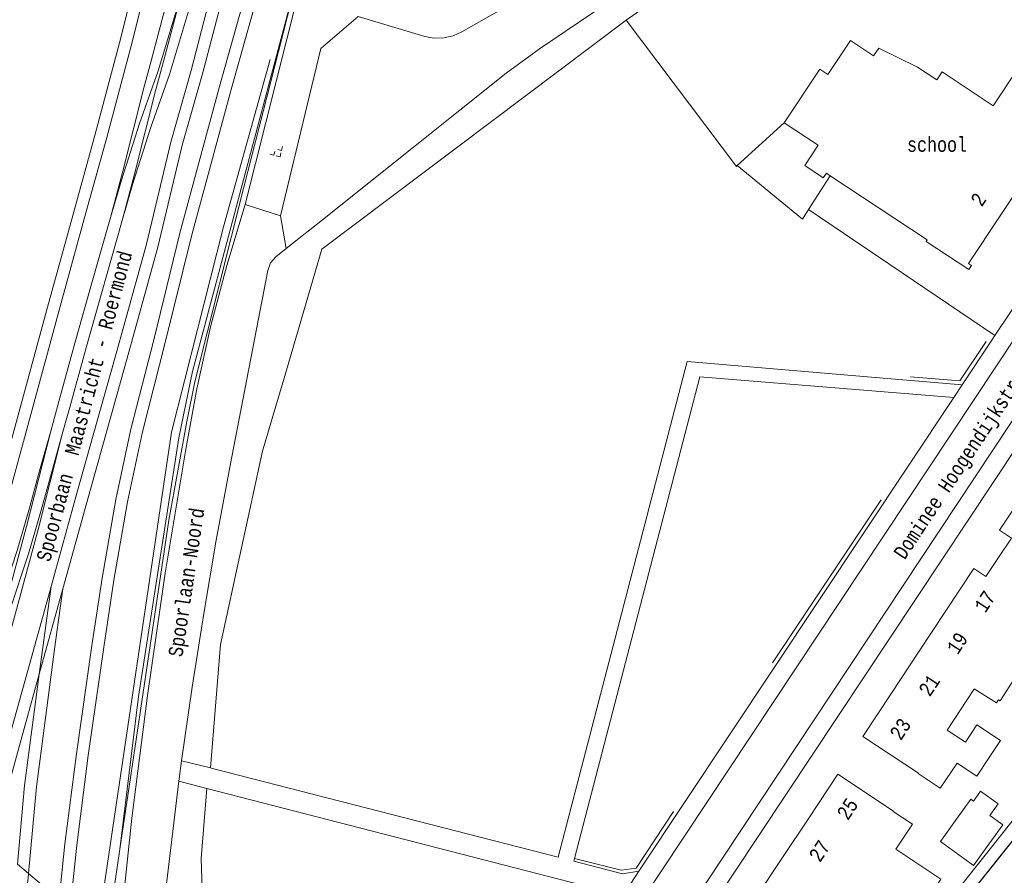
# Model space of a CAD drawing. Header units: metres. Extents: x 196790 to 198335, y 354523 to 356036.
# Tile 95 of 108: x 197305 to 197428, y 355595 to 355702. Entities that reach past the tile are written whole.
import ezdxf

# ---------------------------------------------------------------- set-up
doc = ezdxf.new("R2010")
doc.units = ezdxf.units.M
doc.linetypes.add('DGN Style 2', pattern=[186.027128, 111.616277, -74.410851])
for name, color, linetype, lineweight in [('bij- of bedrijfsgebouw', 252, 'Continuous', 18), ('heg of haag', 252, 'Continuous', 18), ('hoofdgebouw', 252, 'Continuous', 18), ('huisnummer BAG', 252, 'Continuous', 18), ('kant asfaltverharding', 252, 'Continuous', 18), ('kant keiverharding', 252, 'Continuous', 18), ('kant tegelverharding', 252, 'Continuous', 18), ('kunstwerken', 252, 'Continuous', 18), ('openbaar gebouw', 252, 'Continuous', 18), ('overige tekst', 252, 'Continuous', 18), ('raster', 252, 'Continuous', 18), ('spoorrail', 252, 'Continuous', 18), ('straatnaam', 252, 'Continuous', 18), ('verh keisymbool', 2, 'Continuous', 0), ('vlakafsluiter grijs', 252, 'DGN Style 2', 18), ('vlakafsluiter groen', 252, 'DGN Style 2', 18)]:
    doc.layers.add(name, color=color, linetype=linetype, lineweight=lineweight)
doc.styles.add('Style-Courier New', font='cour.ttf')

# ---------------------------------------------------------------- blocks, each defined once
blk = doc.blocks.new('S651')
at = {"layer": 'verh keisymbool', "color": 7, "linetype": 'Continuous', "lineweight": 0}
for p, q in [((-0.41, 0.75), (-0.41, 0.25)), ((0.09, 0.25), (-0.41, 0.25)), ((-0.41, -0.05), (-0.41, -0.55)), ((-0.41, -0.55), (0.09, -0.55)), ((0.39, -0.05), (0.39, -0.55)), ((0.39, -0.55), (0.89, -0.55))]:
    blk.add_line(p, q, dxfattribs=at)
at = {"layer": 'verh keisymbool', "color": 7, "linetype": 'Continuous', "lineweight": 0, "flags": 128}
blk.add_lwpolyline([(-0.41, -0.05), (-0.41, -0.05), (-0.41, -0.55), (-0.41, -0.55), (-0.41, -0.05)], close=True, dxfattribs=at)

msp = doc.modelspace()

# ---------------------------------------------------------------- linework, layer by layer
at = {"layer": 'bij- of bedrijfsgebouw'}
for p, q in [((197424.255, 355604.247), (197422.349, 355601.591)), ((197424.595, 355595.953), (197426.502, 355598.609))]:
    msp.add_line(p, q, dxfattribs=at)
at = {"layer": 'bij- of bedrijfsgebouw', "flags": 128}
for points in [[(197423.576, 355611.392), (197425.022, 355613.574), (197427.982, 355611.614), (197426.475, 355609.339)], [(197426.502, 355598.609), (197428.257, 355601.054), (197426.645, 355602.212), (197427.698, 355603.678), (197425.478, 355605.271), (197424.577, 355604.016), (197424.255, 355604.247)], [(197422.349, 355601.591), (197420.442, 355598.935), (197424.595, 355595.953)]]:
    msp.add_lwpolyline(points, dxfattribs=at)
at = {"layer": 'heg of haag'}
for p, q in [((197395.003, 355683.617), (197400.87, 355688.997)), ((197413.042, 355641.76), (197399.4, 355621.342))]:
    msp.add_line(p, q, dxfattribs=at)
at = {"layer": 'heg of haag', "flags": 128}
for points in [[(197329.027, 355608.174), (197330.263, 355623.64), (197335.556, 355647.86), (197337.079, 355653.07), (197338.231, 355657.015), (197342.949, 355673.157), (197381.066, 355701.852)], [(197381.066, 355701.852), (197394.906, 355683.528), (197395.003, 355683.617)], [(197426.181, 355661.609), (197422.869, 355656.67), (197416.678, 355657.172)], [(197328.554, 355605.604), (197327.87, 355596.843), (197328.002, 355591.689), (197330.067, 355585.99), (197332.144, 355583.632), (197334.886, 355582.265), (197337.634, 355581.129), (197340.326, 355579.779), (197352.925, 355571.191), (197355.708, 355569.423), (197358.376, 355568.364), (197361.555, 355568.161), (197364.244, 355568.959), (197366.348, 355571.114), (197368.006, 355573.562)], [(197387.027, 355602.728), (197382.35, 355595.598), (197380.456, 355595.35), (197374.628, 355596.816)]]:
    msp.add_lwpolyline(points, dxfattribs=at)
at = {"layer": 'hoofdgebouw'}
for p, q in [((197429.345, 355636.967), (197427.727, 355634.522)), ((197427.727, 355634.522), (197426.153, 355632.142)), ((197421.139, 355627.838), (197417.712, 355622.663)), ((197417.712, 355622.663), (197414.315, 355617.534)), ((197421.272, 355612.918), (197424.623, 355617.98)), ((197424.623, 355617.98), (197424.686, 355618.075)), ((197421.272, 355612.918), (197423.576, 355611.392)), ((197404.031, 355602.011), (197400.595, 355596.84)), ((197400.595, 355596.84), (197397.227, 355591.77))]:
    msp.add_line(p, q, dxfattribs=at)
at = {"layer": 'hoofdgebouw', "flags": 128}
for points in [[(197433.988, 355701.552), (197427.059, 355691.102), (197420.663, 355695.354), (197419.997, 355694.349), (197417.572, 355695.959), (197412.724, 355698.354), (197412.069, 355697.362), (197409.164, 355699.31), (197406.324, 355695.054), (197405.331, 355695.687), (197400.87, 355688.997)], [(197406.646, 355682.357), (197418.784, 355674.306), (197418.662, 355674.123), (197423.987, 355670.591), (197424.323, 355671.108), (197423.981, 355671.342), (197431.877, 355683.301), (197432.264, 355683.064), (197432.579, 355683.545), (197432.077, 355683.874), (197433.7, 355686.324), (197435.775, 355684.957), (197439.079, 355690.018), (197434.892, 355692.751), (197437.83, 355697.252)], [(197400.87, 355688.997), (197405.12, 355686.178), (197403.445, 355683.653), (197405.778, 355682.105), (197406.159, 355682.68), (197406.646, 355682.357)], [(197431.375, 355643.298), (197427.84, 355637.964), (197429.345, 355636.967)], [(197426.153, 355632.142), (197424.649, 355633.138), (197421.139, 355627.838)], [(197431.261, 355618.083), (197431.067, 355617.801), (197429.447, 355618.898), (197427.924, 355616.565), (197427.72, 355616.698), (197427.485, 355616.313), (197424.686, 355618.075)], [(197414.315, 355617.534), (197410.727, 355612.116), (197417.689, 355607.506)], [(197426.475, 355609.339), (197425.019, 355607.139), (197422.56, 355608.768)], [(197417.689, 355607.506), (197417.674, 355607.484), (197420.404, 355605.617), (197422.56, 355608.768)], [(197414.549, 355602.752), (197407.594, 355607.373), (197404.031, 355602.011)], [(197414.849, 355597.983), (197416.941, 355601.131), (197414.534, 355602.73), (197414.549, 355602.752)], [(197414.849, 355597.983), (197420.514, 355594.219), (197419.126, 355592.131)]]:
    msp.add_lwpolyline(points, dxfattribs=at)
at = {"layer": 'kant asfaltverharding'}
for p, q in [((197333.354, 355678.733), (197337.797, 355677.311)), ((197325.403, 355609.075), (197325.058, 355606.504))]:
    msp.add_line(p, q, dxfattribs=at)
at = {"layer": 'kant asfaltverharding', "flags": 128}
for points in [[(197483.485, 355722.08), (197481.227, 355721.129), (197479.344, 355720.309), (197474.404, 355718.137), (197473.244, 355717.415), (197472.334, 355716.396), (197467.517, 355709.144), (197373.054, 355566.562), (197372.221, 355565.02), (197371.656, 355563.255), (197371.434, 355561.34), (197371.602, 355559.38)], [(197463.59, 355713.015), (197368.819, 355570.121), (197367.699, 355568.732), (197366.249, 355567.51), (197365.411, 355566.997), (197364.511, 355566.565), (197363.56, 355566.227), (197362.573, 355565.988)], [(197337.797, 355677.311), (197342.835, 355698.308), (197347.527, 355702.28), (197355.876, 355699.813), (197357.042, 355699.592), (197358.254, 355699.61), (197359.437, 355699.874), (197360.52, 355700.359), (197371.545, 355706.694)], [(197338.516, 355673.228), (197343.037, 355676.831), (197366.075, 355695.195), (197370.243, 355698.264), (197380.021, 355704.903)], [(197333.354, 355678.733), (197331.056, 355671.121), (197329.044, 355663.423), (197327.325, 355655.654), (197325.9, 355647.831), (197323.357, 355632.56), (197321.116, 355617.238), (197319.177, 355601.876), (197317.541, 355586.481), (197317.55, 355586.471), (197317.476, 355585.535)], [(197325.403, 355609.075), (197326.724, 355618.298), (197328.171, 355627.503), (197329.744, 355636.687), (197331.442, 355645.848), (197336.187, 355670.503), (197336.545, 355671.432), (197337.202, 355672.18), (197338.516, 355673.228)], [(197325.058, 355606.504), (197323.136, 355590.5), (197323.178, 355588.788), (197323.53, 355587.025)]]:
    msp.add_lwpolyline(points, dxfattribs=at)
at = {"layer": 'kant keiverharding'}
msp.add_line((197333.354, 355678.733), (197343.052, 355717.192), dxfattribs=at)
at = {"layer": 'kant tegelverharding'}
for p, q in [((197427.281, 355662.341), (197445.1, 355689.139)), ((197422.112, 355654.567), (197423.171, 355656.159)), ((197382.657, 355595.227), (197422.112, 355654.567)), ((197444.035, 355619.923), (197401.128, 355565.86)), ((197329.027, 355608.174), (197325.403, 355609.075)), ((197325.058, 355606.504), (197328.554, 355605.604)), ((197376.852, 355593.164), (197328.554, 355605.604))]:
    msp.add_line(p, q, dxfattribs=at)
at = {"layer": 'kant tegelverharding', "flags": 128}
for points in [[(197483.794, 355719.45), (197483.098, 355719.213), (197482.651, 355718.986), (197481.482, 355718.635), (197475.414, 355715.999), (197474.798, 355715.619), (197474.313, 355715.082), (197469.443, 355707.833), (197375.014, 355565.551), (197374.351, 355564.326), (197373.901, 355562.924), (197373.725, 355561.401), (197373.858, 355559.843)], [(197423.171, 355656.159), (197426.804, 355661.623), (197427.281, 355662.341)], [(197423.171, 355656.159), (197416.237, 355656.744), (197388.719, 355659.066), (197372.579, 355596.974), (197329.265, 355608.115), (197329.027, 355608.174)], [(197422.112, 355654.567), (197390.314, 355657.179), (197374.628, 355596.816)], [(197402.241, 355564.973), (197434.042, 355604.75), (197445.902, 355595.307)], [(197374.628, 355596.816), (197374.54, 355596.478), (197380.61, 355594.903), (197382.657, 355595.227)]]:
    msp.add_lwpolyline(points, dxfattribs=at)
at = {"layer": 'kunstwerken'}
for p, q in [((197304.836, 355596.113), (197306.236, 355594.941)), ((197306.236, 355594.941), (197310.055, 355591.745))]:
    msp.add_line(p, q, dxfattribs=at)
at = {"layer": 'raster'}
for p, q in [((197403.926, 355678.12), (197406.646, 355682.357)), ((197317.684, 355597.975), (197316.021, 355586.752))]:
    msp.add_line(p, q, dxfattribs=at)
at = {"layer": 'raster', "flags": 128}
for points in [[(197381.066, 355701.852), (197393.511, 355710.621), (197416.162, 355725.742)], [(197339.788, 355706.806), (197337.536, 355697.925), (197333.213, 355680.933), (197327.057, 355656.545), (197326.077, 355651.577), (197323.79, 355639.195), (197317.684, 355597.975)], [(197395.003, 355683.617), (197403.16, 355676.926), (197403.926, 355678.12)], [(197402.287, 355564.937), (197434.001, 355604.655), (197445.858, 355595.252)]]:
    msp.add_lwpolyline(points, dxfattribs=at)
at = {"layer": 'spoorrail'}
msp.add_line((197307.569, 355619.9), (197310.525, 355630.6), dxfattribs=at)
at = {"layer": 'spoorrail', "flags": 128}
for points in [[(197363.099, 355867.08), (197360.47, 355857.722), (197358.078, 355849.021), (197356.264, 355841.845), (197354.188, 355834.327), (197351.007, 355822.524), (197348.247, 355812.509), (197345.986, 355804.15), (197343.936, 355796.658), (197342.096, 355789.85), (197340.598, 355784.093), (197335.551, 355765.719), (197332.633, 355754.731), (197328.69, 355740.247), (197325.483, 355728.865), (197324.037, 355723.082), (197322.46, 355717.377), (197320.383, 355710.07), (197317.807, 355699.608), (197314.574, 355687.542), (197311.761, 355677.369), (197308.607, 355665.908), (197300.983, 355637.913)], [(197360.251, 355851.266), (197359.529, 355848.639), (197357.715, 355841.462), (197355.635, 355833.932), (197352.454, 355822.13), (197349.694, 355812.114), (197347.434, 355803.756), (197345.383, 355796.265), (197343.546, 355789.465), (197342.047, 355783.706), (197336.999, 355765.327), (197334.081, 355754.341), (197330.135, 355739.847), (197326.932, 355728.479), (197325.488, 355722.7), (197323.904, 355716.972), (197321.833, 355709.685), (197319.26, 355699.234), (197316.021, 355687.148), (197313.207, 355676.97), (197310.053, 355665.512), (197302.431, 355637.52)], [(197354.976, 355820.421), (197352.847, 355812.036), (197347.274, 355791.48), (197344.12, 355779.966), (197342.28, 355773.394), (197338.679, 355759.988), (197335.813, 355749.421), (197332.501, 355737.618), (197328.9, 355723.87), (197325.64, 355712.094), (197321.566, 355696.585), (197320.672, 355693.378), (197318.044, 355682.942), (197316.493, 355677.132)], [(197345.375, 355760.537), (197341.886, 355747.029), (197339.599, 355738.459), (197336.733, 355728.392), (197333.894, 355717.483), (197329.979, 355702.606), (197328.034, 355695.139), (197325.488, 355686.164), (197322.44, 355673.42), (197318.805, 355660.248), (197313.732, 355642.189), (197310.525, 355630.6)], [(197335.714, 355730.291), (197328.527, 355702.986), (197326.587, 355695.533), (197324.037, 355686.543), (197320.988, 355673.794), (197317.36, 355660.651), (197312.287, 355642.592), (197309.052, 355630.903)], [(197335.714, 355730.291), (197335.13, 355728.538), (197328.235, 355708.747), (197327.037, 355705.518), (197323.886, 355695.042), (197321.568, 355688.431), (197319.294, 355681.371), (197317.942, 355676.746)], [(197310.055, 355591.745), (197310.788, 355598.666), (197312.234, 355609.943), (197314.179, 355623.507), (197315.441, 355631.945), (197317.15, 355641.777), (197319.042, 355650.609), (197321.908, 355661.807), (197325.22, 355675.345), (197330.162, 355693.535), (197333.001, 355703.629), (197334.709, 355711.095), (197337.759, 355722.162), (197338.58, 355725.105)], [(197311.441, 355590.586), (197312.278, 355598.492), (197313.721, 355609.742), (197315.664, 355623.29), (197316.922, 355631.706), (197318.623, 355641.491), (197320.503, 355650.266), (197323.363, 355661.443), (197326.672, 355674.97), (197331.607, 355693.136), (197334.455, 355703.259), (197336.164, 355710.728), (197339.204, 355721.761), (197340.021, 355724.685)], [(197316.493, 355677.132), (197317.86, 355681.811), (197320.146, 355688.909), (197322.46, 355695.507), (197325.419, 355705.345)], [(197317.942, 355676.746), (197319.496, 355682.565), (197322.122, 355692.993), (197323.014, 355696.193), (197325.419, 355705.345)], [(197309.011, 355650.369), (197309.921, 355653.606), (197312.05, 355661.36), (197314.258, 355669.22), (197316.493, 355677.132)], [(197310.46, 355649.982), (197311.366, 355653.204), (197313.495, 355660.959), (197317.942, 355676.746)], [(197294.513, 355604.752), (197300.826, 355623.323), (197302.429, 355628.265), (197304.795, 355635.415), (197306.293, 355640.594), (197307.608, 355645.378), (197309.011, 355650.369)], [(197309.011, 355650.369), (197305.973, 355638.398), (197302.48, 355625.505), (197300.697, 355619), (197299.2, 355613.877)], [(197310.46, 355649.982), (197307.424, 355638.018), (197303.928, 355625.111), (197302.14, 355618.592), (197300.274, 355612.204), (197297.567, 355602.197)], [(197299.2, 355613.877), (197302.249, 355622.851), (197303.855, 355627.798), (197306.228, 355634.971), (197307.737, 355640.187), (197309.053, 355644.976), (197310.46, 355649.982)], [(197300.437, 355599.794), (197303.533, 355610.916), (197309.052, 355630.903)], [(197310.525, 355630.6), (197309.5, 355623.061), (197307.213, 355605.79), (197306.236, 355594.941)], [(197309.052, 355630.903), (197308.014, 355623.26), (197307.569, 355619.9)], [(197307.569, 355619.9), (197304.979, 355610.515), (197301.7, 355598.738)], [(197307.569, 355619.9), (197305.722, 355605.956), (197304.836, 355596.113)], [(197306.236, 355594.941), (197306.188, 355594.408), (197306.071, 355593.374)]]:
    msp.add_lwpolyline(points, dxfattribs=at)
at = {"layer": 'vlakafsluiter grijs'}
msp.add_line((197337.797, 355677.311), (197338.516, 355673.228), dxfattribs=at)
at = {"layer": 'vlakafsluiter grijs', "flags": 128}
msp.add_lwpolyline([(197376.852, 355593.164), (197380.665, 355592.148), (197382.657, 355595.227)], dxfattribs=at)
at = {"layer": 'vlakafsluiter groen'}
msp.add_line((197403.926, 355678.12), (197427.281, 355662.341), dxfattribs=at)
at = {"layer": 'vlakafsluiter groen', "flags": 128}
for points in [[(197315.041, 355587.572), (197315.347, 355591.008), (197324.12, 355650.219), (197330.634, 355675.953), (197340.935, 355712.859), (197342.517, 355717.566)], [(197339.788, 355706.806), (197326.763, 355657.844), (197325.053, 355649.531), (197319.992, 355617.125), (197317.684, 355597.975)]]:
    msp.add_lwpolyline(points, dxfattribs=at)

# ---------------------------------------------------------------- block references
at = {"layer": 'verh keisymbool', "color": 7, "linetype": 'Continuous', "lineweight": 0, "rotation": 76.51987378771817}
msp.add_blockref('S651', (197337.297, 355685.259), dxfattribs=at)

# ---------------------------------------------------------------- texts
at = {"layer": 'huisnummer BAG', "style": 'Style-Courier New', "width": 0.694444}
for s, rotation, p in [('2', 56.57997, (197425.615, 355678.353)), ('17', 56.5006, (197426.066, 355627.488)), ('19', 56.5006, (197422.606, 355622.265)), ('21', 56.5006, (197419.109, 355616.984)), ('23', 56.5006, (197415.481, 355611.506)), ('25', 56.42119, (197408.855, 355601.501)), ('27', 56.42119, (197405.355, 355596.234))]:
    msp.add_text(s, height=1.8, rotation=rotation, dxfattribs=at).set_placement(p)
at = {"layer": 'openbaar gebouw', "style": 'Style-Courier New', "width": 0.694444}
msp.add_text('school', height=1.8, dxfattribs=at).set_placement((197416.265, 355685.348))
at = {"layer": 'overige tekst', "style": 'Style-Courier New', "width": 0.694444}
msp.add_text('Spoorbaan  Maastricht - Roermond', height=1.8, rotation=75.10181, dxfattribs=at).set_placement((197308.933, 355633.896))
at = {"layer": 'straatnaam', "style": 'Style-Courier New', "width": 0.694444}
for s, rotation, p in [('Dominee Hoogendijkstraat', 56.42119, (197415.967, 355634.153)), ('Spoorlaan-Noord', 81.54574, (197325.505, 355622.001))]:
    msp.add_text(s, height=1.8, rotation=rotation, dxfattribs=at).set_placement(p)

doc.saveas('drawing.dxf')
